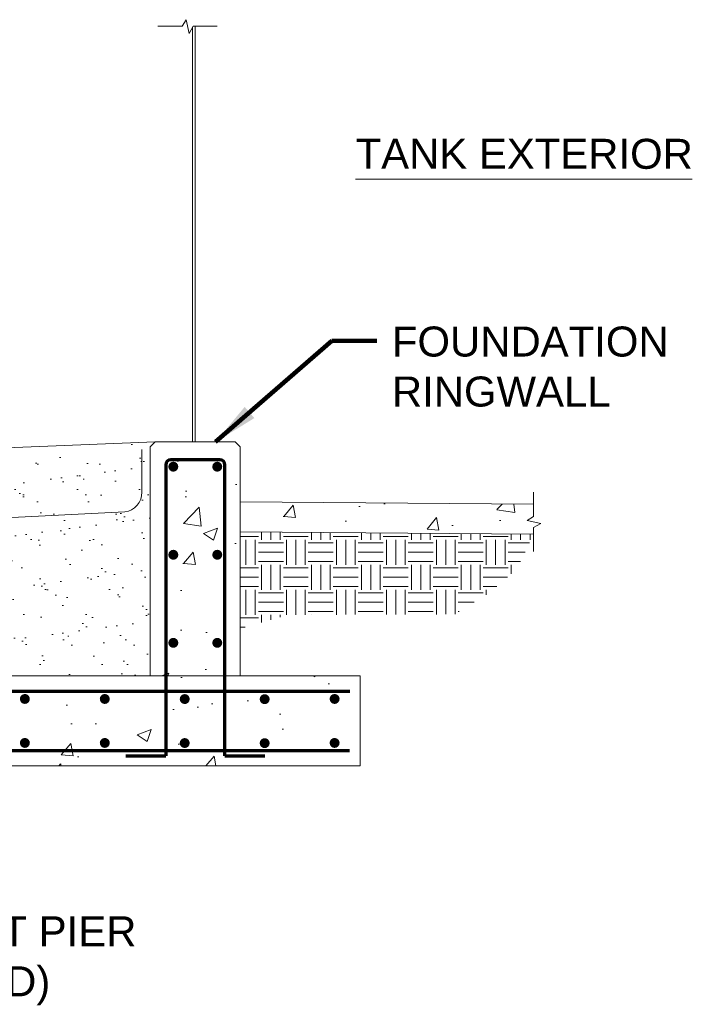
# Model space of a CAD drawing. Header units: inches. Extents: x -1432 to -688, y 242 to 592.
# Tile 6 of 6: x -823 to -688, y 263 to 460. Entities that reach past the tile are written whole.
import ezdxf

# ---------------------------------------------------------------- set-up
doc = ezdxf.new("R2010")
doc.units = ezdxf.units.IN
doc.header["$MEASUREMENT"] = 0
for name, color, linetype, lineweight in [('G-ANNO-MASK', 1, 'Continuous', 0), ('G-ANNO-NOTE', 4, 'Continuous', 30), ('G-ANNO-PATT', 250, 'Continuous', 0), ('M-DETL-MEDM', 5, 'Continuous', 0), ('M-DETL-MLGT', 2, 'Continuous', 0), ('S-REIN-RBAR', 1, 'Continuous', 70)]:
    doc.layers.add(name, color=color, linetype=linetype, lineweight=lineweight)
doc.styles.add("AEC_AC_48Text-LeftTop_1-4_1'", font='arial.ttf', dxfattribs={"height": 6})
doc.dimstyles.new("AEC_AC_48_Notes_1-4_1'", dxfattribs={"dimtxt": 6, "dimasz": 9, "dimexe": 3, "dimexo": 3, "dimgap": 3, "dimtad": 1, "dimjust": 1, "dimdec": 3, "dimzin": 15, "dimdsep": 46, "dimlunit": 5, "dimtxsty": "AEC_AC_48Text-LeftTop_1-4_1'", "dimcen": 0.09, "dimclrd": 256, "dimclre": 256, "dimazin": 2, "dimtfac": 0.7, "dimtdec": 3, "dimtmove": 1, "dimatfit": 1, "dimfxl": 1, "dimfrac": 1, "dimtolj": 1, "dimtzin": 15, "dimlwd": 30, "dimlwe": 30, "dimarcsym": 0})

msp = doc.modelspace()

# ---------------------------------------------------------------- hatches: boundary and pattern name
at = {"layer": 'G-ANNO-PATT', "lineweight": 13}
h = msp.add_hatch(dxfattribs=at)
h.set_pattern_fill('AR-SAND', color=256, style=0, pattern_type=2)
h.set_pattern_definition([(37.5, (-986.6145, 345.727), (-0.25197, 7.7073), [0, -6.08, 0, -6.8, 0, -6.5]), (7.5, (-986.614, 345.727), (7.0791, 11.2886), [0, -3.28, 0, -5.48, 0, -2.1]), (327.5, (-991.5345, 345.727), (12.45657, 0.02264), [0, -2, 0, -7.2, 0, -9.4]), (317.5, (-991.534, 345.727), (12.0245, 3.5107), [0, -1, 0, -4.72, 0, -5.4])])
h.paths.add_polyline_path([(-796.5311, 328.79998), (-796.53175, 332.83198), (-796.53117, 332.83198), (-796.53178, 369.13987), (-796.53175, 374.60651), (-795.53175, 375.6065), (-997.53125, 367.6195), (-997.53125, 328.79998)])
at = {"layer": 'G-ANNO-PATT'}
h = msp.add_hatch(dxfattribs=at)
h.set_pattern_fill('AR-CONC', color=256, style=0, pattern_type=2)
h.set_pattern_definition([(50, (-789.914, 351.276), (28.69, -2.51), [3, -33]), (355, (-789.914, 351.276), (-5.55, 30.088), [2.4, -26.4]), (100.45, (-787.523, 351.067), (23.14, 27.578), [2.55, -28.046]), (46.18, (-789.914, 359.276), (42.69, -6.62), [4.5, -49.5]), (96.64, (-786.356, 358.724), (37.386, 38.965), [3.824, -42.069]), (351.18, (-789.914, 359.276), (37.386, 38.965), [3.6, -39.6]), (21, (-785.914, 357.276), (23.876, -16.105), [3, -33]), (326, (-785.914, 357.276), (9.733, 29.006), [2.4, -26.4]), (71.45, (-783.924, 355.934), (33.61, 12.9), [2.55, -28.046]), (37.5, (-789.914, 351.276), (0.4864, 13.3158), [0, -26.08, 0, -26.8, 0, -26.5]), (7.5, (-789.914, 351.276), (10.523, 15.7765), [0, -15.28, 0, -25.48, 0, -10.1]), (327.5, (-798.834, 351.276), (21.353, -0.9022), [0, -10, 0, -31.2, 0, -41.4]), (317.5, (-802.834, 351.276), (23.327, 4.004), [0, -13, 0, -20.72, 0, -29.4])])
h.paths.add_polyline_path([(-778.53182, 328.79998), (-778.53182, 331.59651), (-778.53182, 357.62737), (-778.53182, 363.62735), (-778.53182, 370.85215), (-778.53182, 374.60651), (-779.53182, 375.6065), (-787.53182, 375.6065), (-788.09432, 375.6065), (-795.53175, 375.6065), (-796.53175, 374.60651), (-796.53178, 369.13987), (-796.53117, 332.83198), (-796.5311, 328.79998)])
h = msp.add_hatch(dxfattribs=at)
h.set_pattern_fill('AR-CONC', color=256, style=0, pattern_type=2)
h.set_pattern_definition([(50, (-769.86, 360.667), (28.69, -2.51), [3, -33]), (355, (-769.86, 360.667), (-5.55, 30.088), [2.4, -26.4]), (100.45, (-767.47, 360.457), (23.14, 27.578), [2.55, -28.046]), (46.184, (-769.86, 368.667), (42.69, -6.62), [4.5, -49.5]), (96.64, (-766.3, 368.115), (37.386, 38.965), [3.824, -42.069]), (351.18, (-769.86, 368.667), (37.386, 38.965), [3.6, -39.6]), (21, (-765.86, 366.667), (23.876, -16.105), [3, -33]), (326, (-765.86, 366.667), (9.733, 29.006), [2.4, -26.4]), (71.45, (-763.87, 365.325), (33.609, 12.901), [2.55, -28.046]), (37.5, (-769.86, 360.667), (0.4864, 13.3158), [0, -26.08, 0, -26.8, 0, -26.5]), (7.5, (-769.86, 360.667), (10.5228, 15.7765), [0, -15.28, 0, -25.48, 0, -10.1]), (327.5, (-778.78, 360.667), (21.3529, -0.9022), [0, -10, 0, -31.2, 0, -41.4]), (317.5, (-782.78, 360.667), (23.3274, 4.004), [0, -13, 0, -20.72, 0, -29.4])])
h.paths.add_polyline_path([(-719.8206, 358.509), (-718.33622, 359.3201), (-721.1023, 359.89096), (-719.8206, 360.68799), (-719.8206, 363.13833), (-778.53182, 363.62735), (-778.53182, 357.62737), (-719.8206, 357.13836)])
h = msp.add_hatch(dxfattribs=at)
h.set_pattern_fill('EARTH', color=256, style=0, pattern_type=2)
h.set_pattern_definition([(0, (-4054.9134, -3308.3386), (5.000004, 5.000004), [5.000004, -5.000004]), (0, (-4054.9134, -3306.4636), (5.000004, 5.000004), [5.000004, -5.000004]), (0, (-4054.9134, -3304.5886), (5.000004, 5.000004), [5.000004, -5.000004]), (90, (-4054.2884, -3303.9636), (-5.000004, 5.000004), [5.000004, -5.000004]), (90, (-4052.4134, -3303.9636), (-5.000004, 5.000004), [5.000004, -5.000004]), (90, (-4050.5384, -3303.9636), (-5.000004, 5.000004), [5.000004, -5.000004])])
h.paths.add_polyline_path([(-778.53182, 338.2502), (-778.53182, 357.62737), (-719.82001, 357.13835), (-723.05476, 350.29755), (-728.36006, 345.59681), (-735.59456, 341.13714), (-769.02712, 341.02243)])
h = msp.add_hatch(dxfattribs=at)
h.set_pattern_fill('AR-CONC', color=256, style=0, pattern_type=2)
h.set_pattern_definition([(50, (-1239.21, 320.542), (28.6904, -2.5101), [3, -33]), (355, (-1239.21, 320.542), (-5.55, 30.0877), [2.4, -26.4]), (100.4514, (-1236.82, 320.333), (23.1404, 27.5776), [2.5496, -28.0457]), (46.184, (-1239.21, 328.542), (42.6897, -6.6208), [4.5, -49.5]), (96.636, (-1235.653, 327.99), (37.3865, 38.9647), [3.8244, -42.0685]), (351.184, (-1239.21, 328.542), (37.3865, 38.9647), [3.6, -39.6]), (21, (-1235.21, 326.542), (23.8763, -16.1048), [3, -33]), (326, (-1235.21, 326.542), (9.7326, 29.006), [2.4, -26.4]), (71.4514, (-1233.22, 325.2), (33.6089, 12.9012), [2.5496, -28.0457]), (37.5, (-1239.211, 320.542), (0.4864, 13.31575), [0, -26.08, 0, -26.8, 0, -26.5]), (7.5, (-1239.211, 320.542), (10.5228, 15.77647), [0, -15.28, 0, -25.48, 0, -10.1]), (327.5, (-1248.131, 320.542), (21.3529, -0.9022), [0, -10, 0, -31.2, 0, -41.4]), (317.5, (-1252.13, 320.542), (23.32745, 4.0042), [0, -13, 0, -20.72, 0, -29.4])])
h.paths.add_polyline_path([(-1045.53125, 328.79998), (-1246.53126, 328.79998), (-1264.53119, 328.79998), (-1288.53119, 328.79998), (-1288.53119, 310.79998), (-1021.53208, 310.79998), (-754.53182, 310.79998), (-754.53182, 328.79998), (-778.53182, 328.79998), (-796.5311, 328.79998), (-997.53125, 328.79998)])
at = {"layer": 'S-REIN-RBAR', "lineweight": 13}
h = msp.add_hatch(color=256, dxfattribs=at)
edge = h.paths.add_edge_path()
edge.add_arc((-791.92943, 370.65938), 1, 0, 360)
h = msp.add_hatch(color=256, dxfattribs=at)
edge = h.paths.add_edge_path()
edge.add_arc((-783.13414, 370.65938), 1, 0, 360)
h = msp.add_hatch(color=256, dxfattribs=at)
edge = h.paths.add_edge_path()
edge.add_arc((-791.92943, 353.0413), 1, 0, 360)
h = msp.add_hatch(color=256, dxfattribs=at)
edge = h.paths.add_edge_path()
edge.add_arc((-783.13414, 353.0413), 1, 0, 360)
h = msp.add_hatch(color=256, dxfattribs=at)
edge = h.paths.add_edge_path()
edge.add_arc((-791.92943, 335.42323), 1, 0, 360)
h = msp.add_hatch(color=256, dxfattribs=at)
edge = h.paths.add_edge_path()
edge.add_arc((-783.13414, 335.42323), 1, 0, 360)
h = msp.add_hatch(color=256, dxfattribs=at)
edge = h.paths.add_edge_path()
edge.add_arc((-821.64638, 324.19763), 1, 0, 360)
h = msp.add_hatch(color=256, dxfattribs=at)
edge = h.paths.add_edge_path()
edge.add_arc((-805.64638, 324.19763), 1, 0, 360)
h = msp.add_hatch(color=256, dxfattribs=at)
edge = h.paths.add_edge_path()
edge.add_arc((-789.64727, 324.1761), 1, 0, 360)
h = msp.add_hatch(color=256, dxfattribs=at)
edge = h.paths.add_edge_path()
edge.add_arc((-773.64817, 324.15456), 1, 0, 360)
h = msp.add_hatch(color=256, dxfattribs=at)
edge = h.paths.add_edge_path()
edge.add_arc((-759.64612, 324.19763), 1, 0, 360)
h = msp.add_hatch(color=256, dxfattribs=at)
edge = h.paths.add_edge_path()
edge.add_arc((-821.64638, 315.40233), 1, 0, 360)
h = msp.add_hatch(color=256, dxfattribs=at)
edge = h.paths.add_edge_path()
edge.add_arc((-805.64638, 315.40233), 1, 0, 360)
h = msp.add_hatch(color=256, dxfattribs=at)
edge = h.paths.add_edge_path()
edge.add_arc((-789.64727, 315.3808), 1, 0, 360)
h = msp.add_hatch(color=256, dxfattribs=at)
edge = h.paths.add_edge_path()
edge.add_arc((-773.64817, 315.35926), 1, 0, 360)
h = msp.add_hatch(color=256, dxfattribs=at)
edge = h.paths.add_edge_path()
edge.add_arc((-759.64612, 315.40233), 1, 0, 360)

# ---------------------------------------------------------------- linework, layer by layer
at = {"layer": 'G-ANNO-MASK'}
for p, q in [((-790.14606, 458.79886), (-789.34903, 460.08057)), ((-789.34903, 460.08057), (-788.77817, 457.31448)), ((-790.14606, 458.79886), (-795.04675, 458.79886)), ((-788.77817, 457.31448), (-787.96708, 458.79886)), ((-783.15926, 458.79886), (-787.96708, 458.79886)), ((-719.8206, 360.68799), (-719.8206, 365.58868)), ((-719.8206, 360.68799), (-721.1023, 359.89096)), ((-721.1023, 359.89096), (-718.33622, 359.3201)), ((-718.33622, 359.3201), (-719.8206, 358.509)), ((-719.8206, 353.70119), (-719.8206, 358.509))]:
    msp.add_line(p, q, dxfattribs=at)
at = {"layer": 'G-ANNO-NOTE', "lineweight": 13}
msp.add_line((-755.49434, 428.16703), (-688.0406, 428.16703), dxfattribs=at)
at = {"layer": 'M-DETL-MEDM'}
for p, q in [((-798.20372, 374.1099), (-798.20372, 365.56659)), ((-801.64739, 361.60547), (-994.03226, 352.19548))]:
    msp.add_line(p, q, dxfattribs=at)
msp.add_arc((-802.20372, 365.56659), 4, 277.9947671, 0, dxfattribs=at)
at = {"layer": 'M-DETL-MLGT'}
for p, q in [((-788.09432, 458.56599), (-788.09432, 375.6065)), ((-787.53182, 458.79886), (-787.53182, 375.6065)), ((-795.53175, 375.6065), (-1054.53131, 365.36573)), ((-795.53175, 375.6065), (-796.53175, 374.60651)), ((-796.53175, 374.60651), (-796.53175, 369.13988)), ((-795.53175, 375.6065), (-779.53182, 375.6065)), ((-778.53182, 374.60651), (-779.53182, 375.6065)), ((-778.53182, 374.60651), (-778.53182, 370.85215)), ((-778.53182, 370.85215), (-778.53182, 328.79998)), ((-796.53178, 369.13987), (-796.5311, 328.79998)), ((-778.53182, 363.62735), (-719.8206, 363.13833)), ((-778.53182, 357.62737), (-719.8206, 357.13836)), ((-796.53175, 332.83198), (-796.5311, 328.79998)), ((-778.53182, 331.59651), (-778.53182, 328.79998)), ((-754.53182, 328.79998), (-1045.53125, 328.79998)), ((-754.53182, 310.79998), (-754.53182, 328.79998)), ((-754.53182, 310.79998), (-1021.53208, 310.79998)), ((-754.53182, 310.79998), (-1021.53208, 310.79998))]:
    msp.add_line(p, q, dxfattribs=at)
at = {"layer": 'S-REIN-RBAR'}
for p, q in [((-801.44358, 312.78846), (-793.44358, 312.78846)), ((-781.61999, 312.78846), (-773.61999, 312.78846))]:
    msp.add_line(p, q, dxfattribs=at)
at = {"layer": 'S-REIN-RBAR', "flags": 128}
msp.add_lwpolyline([(-781.61999, 371.05852, 0.414213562), (-782.61999, 372.05852), (-792.44358, 372.05852, 0.414213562), (-793.44358, 371.05852), (-793.44358, 370.50047)], format="xyb", dxfattribs=at)
for points in [[(-793.44358, 370.50047), (-793.44358, 328.79998)], [(-781.61999, 312.78846), (-781.61999, 371.05852)], [(-793.44358, 333.5567), (-793.44358, 312.78846)], [(-756.60043, 325.71178), (-1021.53208, 325.71178)], [(-1021.53208, 313.88819), (-787.53208, 313.88819)], [(-787.53297, 313.88819), (-756.68162, 313.88819)]]:
    msp.add_lwpolyline(points, dxfattribs=at)

# ---------------------------------------------------------------- texts
at = {"layer": 'G-ANNO-NOTE', "lineweight": 13, "insert": (-755.44444, 436.25277), "char_height": 6, "attachment_point": 1, "style": "AEC_AC_48Text-LeftTop_1-4_1'"}
msp.add_mtext('TANK EXTERIOR', dxfattribs=at)
at = {"layer": 'G-ANNO-NOTE', "lineweight": 13, "char_height": 6, "style": "AEC_AC_48Text-LeftTop_1-4_1'"}
for s, insert, width, attachment_point in [('FOUNDATION RINGWALL', (-748.18016, 382.61214), 56.3962986, 7), ('CONCRETE COLUMN SUPPORT PIER (IF TANK COLUMN IS REQUIRED)', (-949.7235, 280.71958), 155.2045024, 1)]:
    msp.add_mtext(s, dxfattribs=dict(at, insert=insert, width=width, attachment_point=attachment_point))

# ---------------------------------------------------------------- leaders
at = {"layer": 'G-ANNO-NOTE', "lineweight": 30, "annotation_type": 0, "has_hookline": 1, "hookline_direction": 0}
for points, text_width in [([(-783.47251, 375.6065), (-760.18016, 395.82022), (-751.18016, 395.82022)], 54.03683), ([(-996.89723, 332.46234), (-961.7235, 277.61668), (-952.7235, 277.61668)], 149.90177)]:
    msp.add_leader(points, dimstyle="AEC_AC_48_Notes_1-4_1'", override={"dimtad": 0, "dimclrd": 0, "dimlwd": 65534}, dxfattribs=dict(at, text_width=text_width))

doc.saveas('drawing.dxf')
